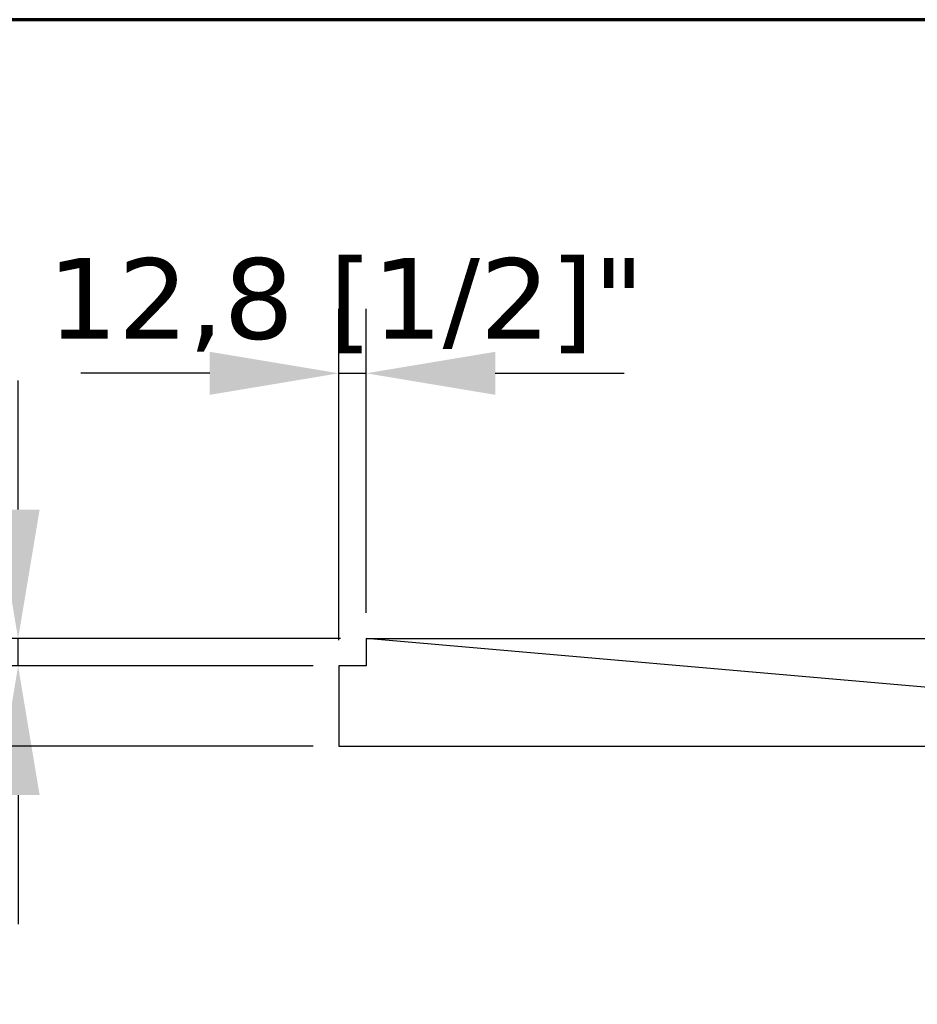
# Model space of a CAD drawing. Header units: millimetres. Extents: x -13710 to 13710, y -375 to 4365.
# Tile 8 of 15: x 765 to 1182, y 3907 to 4365. Entities that reach past the tile are written whole.
import ezdxf

# ---------------------------------------------------------------- set-up
doc = ezdxf.new("R2010")
doc.units = ezdxf.units.MM
doc.header["$LTSCALE"] = 15
doc.layers.get('0').update_dxf_attribs({"lineweight": 25})
for name, color, linetype, lineweight in [('_Sichtbarkanten', 7, 'Continuous', 25), ('Bemaßung (ISO)', 7, 'Continuous', 25), ('Rahmen (ISO)', 7, 'Continuous', 70)]:
    doc.layers.add(name, color=color, linetype=linetype, lineweight=lineweight)
doc.styles.add('Notiztext (ISO)', font='verdana.ttf')
doc.dimstyles.new('wedi A-Kon_F&E', dxfattribs={"dimscale": 15, "dimtxt": 2.5, "dimasz": 4, "dimexe": 2, "dimexo": 0.8, "dimgap": 0.3, "dimtad": 1, "dimdec": 1, "dimrnd": 1e-08, "dimtxsty": 'Notiztext (ISO)', "dimcen": 0.09, "dimclrd": 7, "dimclre": 7, "dimclrt": 256, "dimadec": 0, "dimazin": 2, "dimtfac": 0.6, "dimtmove": 0, "dimatfit": 3, "dimfxl": 1, "dimtolj": 1, "dimlwd": -1, "dimlwe": -1, "dimarcsym": 0})

# ---------------------------------------------------------------- blocks, each defined once
blk = doc.blocks.new('Ränder wedi_Zeichnungsrahmen')
at = {"layer": 'Rahmen (ISO)'}
blk.add_line((204, 291), (20, 291), dxfattribs=at)
blk = doc.blocks.new('*D35')
at = {"layer": 'Bemaßung (ISO)', "color": 7, "transparency": 16777216}
for p, q in [((588.42, 4137.25), (588.42, 4197.25)), ((914, 4077.25), (558.42, 4077.25)), ((588.42, 4077.25), (588.42, 4027.25)), ((901.24, 4027.25), (558.42, 4027.25)), ((588.42, 3967.25), (588.42, 3907.25))]:
    blk.add_line(p, q, dxfattribs=at)
for points in [[(578.42, 4137.25), (598.42, 4137.25), (588.42, 4077.25)], [(578.42, 3967.25), (598.42, 3967.25), (588.42, 4027.25)]]:
    blk.add_solid(points, dxfattribs=at)
at = {"layer": 'Defpoints', "color": 0, "transparency": 16777216}
for p in [(926, 4077.25), (588.42, 4027.25), (913.24, 4027.25)]:
    blk.add_point(p, dxfattribs=at)
at = {"layer": 'Bemaßung (ISO)', "transparency": 16777216, "insert": (534.86, 3963.21), "char_height": 37.5, "attachment_point": 1, "rotation": 90, "style": 'Notiztext (ISO)'}
blk.add_mtext('\\A1;50 [2]"', dxfattribs=at)
blk = doc.blocks.new('*D36')
at = {"layer": 'Bemaßung (ISO)', "color": 7, "transparency": 16777216}
for p, q in [((913.24, 4076.55), (913.24, 4230.6)), ((926, 4089.25), (926, 4230.6)), ((853.24, 4200.6), (793.24, 4200.6)), ((913.24, 4200.6), (926, 4200.6)), ((986, 4200.6), (1046, 4200.6))]:
    blk.add_line(p, q, dxfattribs=at)
for points in [[(853.24, 4210.6), (853.24, 4190.6), (913.24, 4200.6)], [(986, 4210.6), (986, 4190.6), (926, 4200.6)]]:
    blk.add_solid(points, dxfattribs=at)
at = {"layer": 'Defpoints', "color": 0, "transparency": 16777216}
for p in [(926, 4200.6), (926, 4077.25), (913.24, 4064.55)]:
    blk.add_point(p, dxfattribs=at)
at = {"layer": 'Bemaßung (ISO)', "transparency": 16777216, "insert": (777.84, 4254.16), "char_height": 37.5, "attachment_point": 1, "style": 'Notiztext (ISO)'}
blk.add_mtext('\\A1;12,8 [1/2]"', dxfattribs=at)
blk = doc.blocks.new('*D37')
at = {"layer": 'Bemaßung (ISO)', "color": 7, "transparency": 16777216}
for p, q in [((764.12, 4137.25), (764.12, 4197.25)), ((914, 4077.25), (734.12, 4077.25)), ((764.12, 4064.55), (764.12, 4077.25)), ((901.24, 4064.55), (734.12, 4064.55)), ((764.12, 4004.55), (764.12, 3944.55))]:
    blk.add_line(p, q, dxfattribs=at)
for points in [[(754.12, 4137.25), (774.12, 4137.25), (764.12, 4077.25)], [(754.12, 4004.55), (774.12, 4004.55), (764.12, 4064.55)]]:
    blk.add_solid(points, dxfattribs=at)
at = {"layer": 'Defpoints', "color": 0, "transparency": 16777216}
for p in [(764.12, 4077.25), (926, 4077.25), (913.24, 4064.55)]:
    blk.add_point(p, dxfattribs=at)
at = {"layer": 'Bemaßung (ISO)', "transparency": 16777216, "insert": (710.56, 3929.12), "char_height": 37.5, "attachment_point": 1, "rotation": 90, "style": 'Notiztext (ISO)'}
blk.add_mtext('\\A1;12,7 [1/2]"', dxfattribs=at)

msp = doc.modelspace()

# ---------------------------------------------------------------- linework, layer by layer
at = {"layer": '_Sichtbarkanten'}
for p, q in [((926, 4077.25), (925.94, 4077.25)), ((925.94, 4077.25), (925.94, 4064.55)), ((1243.2, 4049.75), (926, 4077.25)), ((926, 4077.25), (2728.53, 4077.25)), ((925.94, 4064.55), (913.24, 4064.55)), ((913.24, 4064.55), (913.24, 4027.25)), ((913.24, 4027.25), (1258.66, 4027.25))]:
    msp.add_line(p, q, dxfattribs=at)

# ---------------------------------------------------------------- block references
at = {"xscale": 15, "yscale": 15, "zscale": 15}
msp.add_blockref('Ränder wedi_Zeichnungsrahmen', (0, 0), dxfattribs=at)

# ---------------------------------------------------------------- dimensions: what is measured, and where the dimension line sits
at = {"layer": 'Bemaßung (ISO)', "color": 7}
for base, p1, p2, angle, picture, middle in [((926, 4200.6), (913.24, 4064.55), (926, 4077.25), 180, '*D36', (919.62, 4200.6)), ((588.42, 4027.25), (926, 4077.25), (913.24, 4027.25), 90, '*D35', (588.42, 4052.25)), ((764.12, 4077.25), (913.24, 4064.55), (926, 4077.25), 90, '*D37', (764.12, 4070.9))]:
    dim = msp.add_linear_dim(base=base, p1=p1, p2=p2, angle=angle, text='<>"', dimstyle='wedi A-Kon_F&E', override={"dimgap": 0.3, "dimdec": 1, "dimtol": 0, "dimlim": 0, "dimtp": 0, "dimtm": 0, "dimtdec": 2, "dimtofl": 1, "dimatfit": 1}, dxfattribs=at)
    dim.commit()
    dim.dimension.update_dxf_attribs({"geometry": picture, "text_midpoint": middle, "dimtype": 160})

doc.saveas('drawing.dxf')
